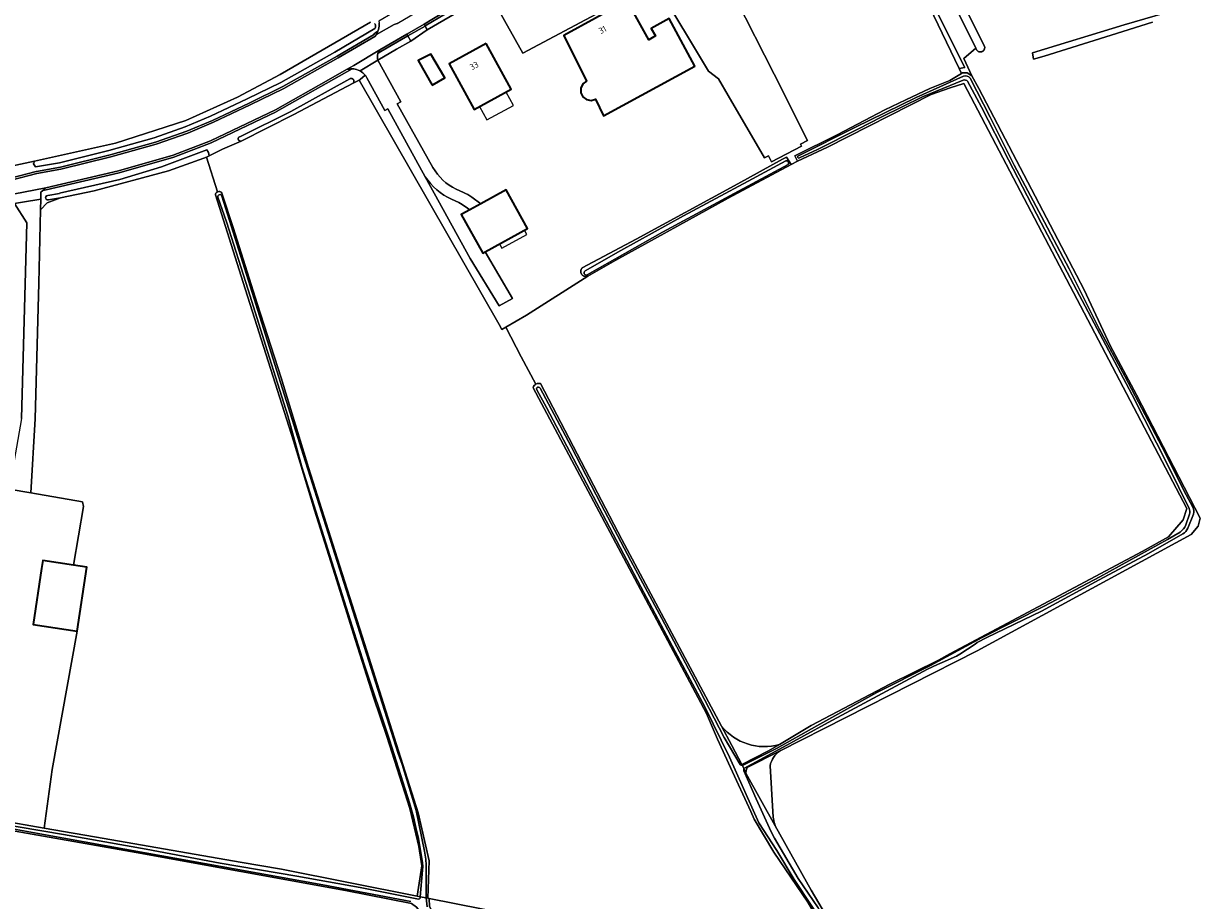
# Model space of a CAD drawing. Extents: x 199200 to 204075, y 460125 to 464703.
# Tile 157 of 174: x 202424 to 202770, y 463928 to 464184. Entities that reach past the tile are written whole.
import ezdxf
from ezdxf.enums import TextEntityAlignment as Align

# ---------------------------------------------------------------- set-up
doc = ezdxf.new("R2010")
doc.units = 0
for name, color, linetype, lineweight in [('B-WE-GR-BOS_LOOF-GV', 40, 'Continuous', 13), ('B-WE-GR-GRAS-GV', 60, 'Continuous', 13), ('B-WE-OG-BEBOUWING-GV', 7, 'Continuous', 35), ('B-WE-OG-BEBOUWING-T18', 10, 'Continuous', 18), ('B-WE-OG-BEBOUWING_LUIFEL-GV', 7, 'Continuous', 18), ('B-WE-OG-TERREIN_CULTUURSCHEIDING-GV', 7, 'Continuous', 18), ('B-WE-OG-TERREIN_ERF-GV', 7, 'Continuous', 18), ('B-WE-OG-WATER-GV', 130, 'Continuous', 18), ('B-WE-OG-WATER_GREPPEL-GV', 160, 'Continuous', 18), ('B-WE-OG-WATER_SLOOT-GV', 120, 'Continuous', 18), ('B-WE-OG-WEG-GV', 7, 'Continuous', 18), ('B-WE-VH-VERHARDING_ASFALT-GV', 252, 'Continuous', 18), ('B-WE-VH-VERHARDING_BETONSTRAATSTEEN-GV', 252, 'Continuous', 18), ('B-WE-VH-VERHARDING_STRAATBAKSTEEN-GV', 252, 'Continuous', 18)]:
    doc.layers.add(name, color=color, linetype=linetype, lineweight=lineweight)
doc.styles.add('NLCS-ISO-M1000-T18', font='NLCS-ISO.ttf', dxfattribs={"height": 1.8})

msp = doc.modelspace()

# ---------------------------------------------------------------- linework, layer by layer
at = {"layer": 'B-WE-GR-BOS_LOOF-GV', "flags": 128}
msp.add_lwpolyline([(202671.179, 463897.455), (202635.939, 463903.044), (202608.836, 463908.482), (202601.01, 463909.916), (202583.338, 463913.622), (202570.603, 463916.425), (202553.273, 463919.49), (202544.277, 463921.002), (202541.75, 463922.064), (202540.278, 463923.789), (202538.549, 463925.972), (202537.119, 463927.004), (202517.856, 463930.844), (202456.671, 463941.932), (202416.236, 463949.108), (202413.292, 463949.791), (202410.582, 463950.036), (202409.227, 463950.159)], dxfattribs=at)
at = {"layer": 'B-WE-GR-GRAS-GV', "flags": 128}
for points in [[(202674.675, 464238.076), (202704.595, 464177.564), (202704.612, 464177.495), (202704.625, 464177.425), (202704.634, 464177.354), (202704.639, 464177.283), (202704.64, 464177.211), (202704.637, 464177.14), (202704.63, 464177.069), (202704.619, 464176.998), (202704.604, 464176.928), (202704.585, 464176.86), (202704.563, 464176.792), (202704.536, 464176.725), (202704.506, 464176.661), (202704.473, 464176.598), (202704.436, 464176.537), (202704.395, 464176.478), (202704.352, 464176.421), (202704.305, 464176.367), (202704.255, 464176.316), (202704.203, 464176.268), (202704.148, 464176.222), (202704.09, 464176.18), (202704.03, 464176.141), (202703.968, 464176.105), (202703.905, 464176.073), (202703.839, 464176.045), (202703.772, 464176.02), (202703.704, 464175.999), (202703.634, 464175.982), (202703.564, 464175.969), (202703.493, 464175.96), (202703.422, 464175.955), (202703.351, 464175.954), (202703.28, 464175.956), (202703.208, 464175.963), (202703.138, 464175.974), (202703.068, 464175.989), (202702.999, 464176.007), (202702.931, 464176.03), (202702.865, 464176.056), (202702.8, 464176.086), (202702.737, 464176.119), (202702.676, 464176.156), (202702.617, 464176.196), (202702.56, 464176.24), (202702.506, 464176.286), (202702.455, 464176.336), (202702.406, 464176.388), (202702.361, 464176.443), (202702.318, 464176.501), (202702.305, 464176.521), (202702.053, 464177.029), (202698.504, 464174.084), (202700.891, 464168.975), (202702.897, 464165.275), (202733.691, 464106.459), (202741.357, 464090.173), (202748.988, 464075.732), (202767.631, 464039.68), (202767.024, 464037.326), (202765.017, 464034.92), (202702.434, 464000.902), (202644.856, 463971.66)], [(202691.185, 464186.718), (202698.83, 464171.455), (202697.17, 464171.075), (202697.855, 464169.636), (202698.175, 464169.827), (202699.498, 464169.837), (202700.891, 464168.975), (202698.504, 464174.084), (202702.053, 464177.029), (202672.413, 464236.975)], [(202263.512, 464198.858), (202267.01, 464100.319), (202267.104, 464098.286), (202267.654, 464097.101), (202271.94, 464096.387), (202273.757, 464097.21), (202307.421, 464112.46), (202325.042, 464119.723), (202328.828, 464121.209), (202335.688, 464123.358), (202340.282, 464125.081), (202355.284, 464129.129), (202372.786, 464132.82), (202395.884, 464137.345), (202419.221, 464142.345), (202420.158, 464142.551), (202426.967, 464144.047), (202450.653, 464149.251), (202471.132, 464155.918), (202486.253, 464162.705), (202498.755, 464169.372), (202525.119, 464184.657)], [(202753.697, 464184.655), (202741.593, 464180.819), (202722.014, 464174.734), (202718.873, 464173.872), (202718.601, 464175.705), (202745.421, 464183.902), (202773.276, 464192.1)], [(202573.502, 464078.862), (202569.17, 464086.884), (202564.686, 464095.5), (202563.55, 464094.834), (202562.77, 464096.287), (202521.854, 464167.735), (202520.655, 464167.104), (202520.074, 464166.799), (202502.779, 464157.704), (202487.33, 464149.875)], [(202644.643, 463973.542), (202653.907, 463979.035), (202676.882, 463991.143), (202691.122, 463998.219), (202694.462, 464000), (202750.637, 464029.957), (202758.385, 464034.178), (202762.607, 464039.205), (202763.715, 464042.475), (202698.514, 464166.697), (202694.526, 464165.423), (202688.96, 464163.482), (202658.667, 464148.16), (202649.957, 464144.02), (202648.058, 464143.082), (202629.711, 464133.239), (202596.862, 464115.101), (202588.69, 464110.443), (202570.693, 464099.023), (202564.686, 464095.5), (202569.17, 464086.884), (202573.502, 464078.862)], [(202487.33, 464149.875), (202481.851, 464147.545), (202477.964, 464145.622), (202477.193, 464145.242), (202480.406, 464135.058)], [(202480.406, 464135.058), (202477.193, 464145.242), (202476.422, 464144.861), (202466.137, 464141.159), (202444.36, 464135.381), (202434.583, 464133.286), (202430.646, 464131.826), (202428.703, 464129.81), (202428.174, 464108.366), (202427.092, 464068.71), (202425.888, 464047.086), (202440.972, 464044.459), (202441.236, 464043.081), (202438.359, 464025.971), (202442.244, 464025.393), (202439.45, 464006.632), (202432.096, 463966.187), (202429.782, 463949.082), (202447.326, 463946.055), (202487.001, 463939.14), (202499.097, 463937.032), (202538.762, 463929.191), (202540.095, 463938.024), (202539.262, 463943.691), (202536.595, 463954.858), (202529.94, 463975.905), (202525.992, 463987.328), (202520.728, 464003.965), (202514.679, 464023.238), (202508.745, 464042.027), (202502.66, 464062.315), (202487.928, 464108.524), (202479.809, 464134.164)], [(202481.737, 464134.685), (202484.997, 464124.678), (202492.04, 464102.452), (202498.987, 464080.663), (202507.043, 464054.515), (202515.445, 464028.056), (202523.399, 464003.084), (202532.061, 463975.634), (202539.11, 463953.58), (202542.262, 463939.524), (202541.924, 463928.566), (202542.267, 463928.498), (202634.08, 463910.347), (202666.636, 463903.867), (202652.939, 463927.456), (202643.011, 463942.095), (202637.261, 463951.729), (202636.245, 463953.951), (202630.343, 463966.797), (202626.56, 463975.119), (202623.326, 463982.588), (202572.693, 464077.805)], [(202574.825, 464079.002), (202598.615, 464033.479), (202627.698, 463978.917)], [(202627.698, 463978.917), (202630.736, 463973.217), (202633.698, 463967.66), (202641.414, 463971.628), (202644.643, 463973.542)], [(202644.856, 463971.66), (202635.23, 463966.771), (202634.913, 463965.966), (202634.865, 463965.137)], [(202641.898, 463967.27), (202642.704, 463953.895)], [(202642.704, 463953.895), (202641.898, 463967.27)], [(202634.865, 463965.137), (202643.435, 463949.747)], [(202643.435, 463949.747), (202653.909, 463930.936), (202670.312, 463903.135), (202755.637, 463748.248), (202783.754, 463697.5), (202788.966, 463696.488), (202790.977, 463694.512), (202792.37, 463693.144), (202783.031, 463679.518), (202737.788, 463615.092), (202733.633, 463612.049)], [(202542.267, 463928.498), (202542.345, 463926.213), (202543.162, 463924.732), (202545.056, 463923.612), (202547.62, 463922.819), (202552.151, 463921.897), (202559.292, 463920.707), (202574.538, 463918.452), (202579.009, 463917.501), (202583.26, 463916.256), (202587.211, 463915.019), (202595.274, 463913.488), (202612.666, 463910.482), (202662.468, 463902.073), (202667.156, 463901.351)], [(202667.664, 463902.096), (202666.636, 463903.867), (202634.08, 463910.347), (202542.267, 463928.498)]]:
    msp.add_lwpolyline(points, dxfattribs=at)
at = {"layer": 'B-WE-GR-GRAS-GV'}
for points in [[(202479.809, 464134.164, -0.2757994), (202480.406, 464135.058)], [(202480.406, 464135.058, -0.3761356), (202481.737, 464134.685)], [(202572.693, 464077.805, -0.2059958), (202573.502, 464078.862)], [(202573.502, 464078.862, -0.2054527), (202574.825, 464079.002)], [(202627.698, 463978.917, 0.3019748), (202644.643, 463973.542)], [(202644.643, 463973.542, -0.3019748), (202627.698, 463978.917)], [(202644.856, 463971.66, 0.2041289), (202641.898, 463967.27)], [(202641.898, 463967.27, -0.2041289), (202644.856, 463971.66)], [(202642.704, 463953.895, 0.0730721), (202643.435, 463949.747)], [(202643.435, 463949.747, -0.0730721), (202642.704, 463953.895)]]:
    msp.add_lwpolyline(points, format="xyb", dxfattribs=at)
at = {"layer": 'B-WE-OG-BEBOUWING-GV', "flags": 128}
for points in [[(202619.97, 464171.79), (202612.46, 464185.7), (202607.19, 464182.78), (202608.39, 464180.62), (202606.44, 464179.54), (202600.16, 464190.88), (202581.66, 464180.79), (202588.29, 464167.41), (202587.21, 464166.6), (202586.6, 464165.39), (202586.6, 464164.04), (202587.2, 464162.83), (202588.27, 464162.02), (202589.6, 464161.77), (202590.9, 464162.13), (202593.28, 464157.32)], [(202543.141, 464166.21), (202546.837, 464168.433), (202542.753, 464175.352), (202539.061, 464173.429)], [(202558.904, 464178.399), (202548.09, 464172.448), (202555.433, 464159.105), (202566.247, 464165.056)], [(202557.369, 464131.604), (202554.158, 464129.837), (202551.866, 464128.577), (202551.663, 464128.465), (202557.923, 464117.138), (202558.612, 464117.517), (202571.016, 464124.339), (202564.756, 464135.666)], [(202438.359, 464025.971), (202429.358, 464027.311), (202429.006, 464024.947), (202426.565, 464008.55), (202439.45, 464006.632), (202442.244, 464025.393)]]:
    msp.add_lwpolyline(points, close=True, dxfattribs=at)
at = {"layer": 'B-WE-OG-BEBOUWING_LUIFEL-GV', "flags": 128}
for points in [[(202564.769, 464164.243), (202557.017, 464159.976), (202559.164, 464156.074), (202566.917, 464160.34)], [(202563.485, 464118.601), (202570.83, 464122.64), (202570.156, 464123.866), (202562.811, 464119.826)]]:
    msp.add_lwpolyline(points, close=True, dxfattribs=at)
at = {"layer": 'B-WE-OG-TERREIN_CULTUURSCHEIDING-GV', "flags": 128}
msp.add_lwpolyline([(202541.737, 464182.443), (202559.336, 464192.765), (202563.171, 464195.244), (202562.723, 464195.977), (202547.068, 464187.138), (202541.15, 464183.547), (202541.139, 464183.54), (202541.131, 464183.535)], close=True, dxfattribs=at)
for points in [[(202414.998, 464137.837), (202427.445, 464140.978), (202427.487, 464140.987), (202434.494, 464142.232), (202449.048, 464145.838), (202462.281, 464149.54), (202471.492, 464152.776), (202478.981, 464155.955), (202489.678, 464161.006), (202499.537, 464165.836), (202515.433, 464174.751), (202526.014, 464180.986), (202526.405, 464181.442), (202526.564, 464181.573), (202527.296, 464181.991), (202527.3, 464182), (202527.456, 464182.499), (202527.568, 464183.01), (202527.634, 464183.529), (202527.655, 464183.993), (202527.64, 464184.457)], [(202526.346, 464184.26), (202526.389, 464184.205), (202526.429, 464184.148), (202526.466, 464184.089), (202526.5, 464184.028), (202526.529, 464183.965), (202526.555, 464183.9), (202526.578, 464183.834), (202526.596, 464183.767), (202526.611, 464183.699), (202526.622, 464183.63), (202526.629, 464183.56), (202526.631, 464183.49), (202526.63, 464183.421), (202526.625, 464183.351), (202526.616, 464183.282), (202526.603, 464183.213), (202526.586, 464183.146), (202526.565, 464183.079), (202526.54, 464183.014), (202526.512, 464182.95), (202526.48, 464182.888), (202526.445, 464182.828), (202514.733, 464175.927), (202498.901, 464167.048), (202489.085, 464162.238), (202478.421, 464157.203), (202470.998, 464154.052), (202461.869, 464150.845), (202448.699, 464147.161), (202434.21, 464143.571), (202427.248, 464142.333), (202426.613, 464143.252), (202426.967, 464144.047), (202420.158, 464142.551)], [(202527.307, 464173.523), (202532.745, 464176.774), (202536.897, 464179.085), (202536.08, 464180.621), (202528.15, 464176.045), (202527.297, 464175.527)], [(202519.806, 464171.016), (202497.622, 464158.505), (202497.586, 464158.487), (202478.598, 464149.402), (202478.555, 464149.383), (202467.671, 464145.187), (202467.62, 464145.17), (202451.689, 464140.602), (202451.659, 464140.594), (202430.365, 464135.678), (202430.346, 464135.674), (202429.39, 464135.485), (202428.83, 464134.966), (202428.779, 464132.894), (202428.703, 464129.81), (202430.646, 464131.826), (202434.583, 464133.286), (202431.028, 464132.753)], [(202430.823, 464134.044), (202434.207, 464134.619), (202434.256, 464134.638), (202434.278, 464134.645), (202451.89, 464138.627), (202464.074, 464142.353), (202477.334, 464147.309), (202477.794, 464146.544), (202477.964, 464145.622), (202481.851, 464147.545), (202487.33, 464149.875), (202487.277, 464149.868), (202487.223, 464149.865), (202487.169, 464149.866), (202487.115, 464149.871), (202487.062, 464149.88), (202487.009, 464149.893), (202486.958, 464149.909), (202486.908, 464149.93), (202486.86, 464149.954), (202486.814, 464149.982), (202486.77, 464150.013), (202486.728, 464150.047), (202486.689, 464150.084), (202486.652, 464150.124), (202486.619, 464150.166), (202486.589, 464150.211), (202486.563, 464150.258), (202486.54, 464150.307), (202486.521, 464150.357), (202486.505, 464150.409), (202486.493, 464150.462), (202486.486, 464150.515), (202486.482, 464150.569), (202486.482, 464150.623), (202486.486, 464150.677), (202486.495, 464150.73), (202486.507, 464150.782), (202486.523, 464150.834), (202486.543, 464150.884), (202486.566, 464150.933), (202486.593, 464150.979), (202486.615, 464151.012), (202487.328, 464151.344), (202501.828, 464158.594), (202519.078, 464168.106), (202519.114, 464168.125), (202519.167, 464168.147), (202519.221, 464168.167), (202519.277, 464168.182), (202519.334, 464168.193), (202519.391, 464168.201), (202519.448, 464168.204), (202519.506, 464168.204), (202519.564, 464168.199), (202519.621, 464168.191), (202519.677, 464168.179), (202519.732, 464168.162), (202519.787, 464168.142), (202519.839, 464168.119), (202519.89, 464168.091), (202519.939, 464168.061), (202519.985, 464168.026), (202520.029, 464167.989), (202520.071, 464167.949), (202520.109, 464167.906), (202520.145, 464167.861), (202520.177, 464167.813), (202520.206, 464167.763), (202520.231, 464167.711), (202520.253, 464167.657), (202520.271, 464167.602), (202520.285, 464167.546), (202520.295, 464167.49), (202520.301, 464167.432), (202520.303, 464167.375), (202520.301, 464167.317), (202520.295, 464167.26), (202520.286, 464167.203), (202520.272, 464167.147), (202520.254, 464167.092)], [(202520.254, 464167.092), (202520.233, 464167.038), (202520.208, 464166.986), (202520.18, 464166.936), (202520.148, 464166.888), (202520.113, 464166.842), (202520.074, 464166.799), (202520.655, 464167.104), (202521.854, 464167.735), (202522.098, 464167.863), (202523.602, 464169.128)]]:
    msp.add_lwpolyline(points, dxfattribs=at)
at = {"layer": 'B-WE-OG-TERREIN_CULTUURSCHEIDING-GV'}
for points in [[(202527.297, 464175.527, 0.1576857), (202527.307, 464173.523)], [(202521.508, 464170.674, 0.0869861), (202519.806, 464171.016)], [(202522.075, 464170.411, 0.0307328), (202521.508, 464170.674)], [(202523.602, 464169.128, 0.1003409), (202522.075, 464170.411)], [(202431.028, 464132.753, -1.1876409), (202430.823, 464134.044)]]:
    msp.add_lwpolyline(points, format="xyb", dxfattribs=at)
at = {"layer": 'B-WE-OG-TERREIN_ERF-GV', "flags": 128}
for points in [[(202612.299, 464198.407), (202569.687, 464175.603), (202562.029, 464189.178)], [(202523.602, 464169.128), (202522.098, 464167.863), (202521.854, 464167.735), (202562.77, 464096.287), (202563.55, 464094.834), (202564.686, 464095.5), (202570.693, 464099.023), (202588.69, 464110.443), (202588.619, 464110.414), (202588.546, 464110.389), (202588.472, 464110.368), (202588.397, 464110.35), (202588.321, 464110.336), (202588.244, 464110.327), (202588.167, 464110.321), (202588.09, 464110.319), (202588.013, 464110.321), (202587.936, 464110.327), (202587.859, 464110.337), (202587.783, 464110.352), (202587.708, 464110.37), (202587.634, 464110.392), (202587.561, 464110.417), (202587.49, 464110.447), (202587.42, 464110.48), (202587.352, 464110.516), (202587.286, 464110.557), (202587.222, 464110.6), (202587.16, 464110.647), (202587.101, 464110.697), (202587.045, 464110.749), (202586.992, 464110.805), (202586.941, 464110.864), (202586.893, 464110.924), (202586.849, 464110.988), (202586.808, 464111.053), (202586.771, 464111.121), (202586.737, 464111.19), (202586.706, 464111.261), (202586.68, 464111.334), (202586.657, 464111.408), (202586.638, 464111.482), (202586.623, 464111.558), (202586.612, 464111.635), (202586.605, 464111.712), (202586.602, 464111.789), (202586.602, 464111.866), (202586.607, 464111.943), (202586.616, 464112.02), (202586.629, 464112.096), (202586.646, 464112.172), (202586.666, 464112.246), (202586.691, 464112.319), (202586.719, 464112.391), (202586.751, 464112.462), (202586.786, 464112.53), (202586.825, 464112.597), (202586.867, 464112.662), (202586.913, 464112.724), (202586.962, 464112.784), (202587.014, 464112.841), (202602.766, 464121.26), (202632.506, 464137.44), (202645.517, 464144.622), (202646.74, 464145.208), (202648.058, 464143.082), (202649.957, 464144.02), (202649.18, 464145.57), (202661.546, 464151.77), (202675.463, 464159.016), (202681.59, 464161.932), (202688.644, 464165.272), (202694.433, 464167.592), (202697.855, 464169.636), (202697.17, 464171.075), (202686.087, 464194.352)], [(202568.123, 464192.294), (202567.836, 464192.953), (202567.601, 464193.303), (202567.336, 464193.632), (202567.044, 464193.936), (202566.726, 464194.213), (202566.385, 464194.462), (202566.024, 464194.68), (202565.645, 464194.866), (202565.252, 464195.018), (202564.847, 464195.136), (202564.433, 464195.218), (202564.014, 464195.263), (202563.592, 464195.272), (202563.171, 464195.244), (202559.336, 464192.765), (202541.737, 464182.443), (202536.897, 464179.085), (202532.745, 464176.774), (202527.307, 464173.523)], [(202631.912, 464191.561), (202643.086, 464169.467), (202652.879, 464150.079), (202650.841, 464148.983), (202651.148, 464148.453), (202642.371, 464143.83), (202641.425, 464145.626), (202640.253, 464144.968), (202629.682, 464163.208), (202626.864, 464168.055), (202623.915, 464170.386), (202609.1, 464195.132)], [(202527.307, 464173.523), (202533.988, 464161.383), (202532.976, 464160.835), (202543.392, 464142.183)], [(202541.111, 464139.472), (202530.177, 464159.321), (202529.335, 464158.866), (202524.066, 464168.43)], [(202554.742, 464133.486), (202557.369, 464131.604), (202564.756, 464135.666), (202571.016, 464124.339), (202558.612, 464117.517), (202566.682, 464103.902), (202562.787, 464101.781), (202554.294, 464115.542), (202541.111, 464139.472)], [(202550.2, 464135.878), (202552.294, 464134.911)], [(202423.093, 464068.819), (202424.656, 464126.049), (202421.114, 464131.661)], [(202416.3, 463951.408), (202429.782, 463949.082), (202432.096, 463966.187), (202439.45, 464006.632), (202426.565, 464008.55), (202429.006, 464024.947), (202429.358, 464027.311), (202438.359, 464025.971), (202441.236, 464043.081), (202440.972, 464044.459), (202425.888, 464047.086), (202419.536, 464048.181)]]:
    msp.add_lwpolyline(points, dxfattribs=at)
for points in [[(202619.97, 464171.79), (202593.28, 464157.32), (202590.9, 464162.13), (202589.6, 464161.77), (202588.27, 464162.02), (202587.2, 464162.83), (202586.6, 464164.04), (202586.6, 464165.39), (202587.21, 464166.6), (202588.29, 464167.41), (202581.66, 464180.79), (202600.16, 464190.88), (202606.44, 464179.54), (202608.39, 464180.62), (202607.19, 464182.78), (202612.46, 464185.7)], [(202543.141, 464166.21), (202539.061, 464173.429), (202542.753, 464175.352), (202546.837, 464168.433)], [(202558.904, 464178.399), (202566.247, 464165.056), (202555.433, 464159.105), (202548.09, 464172.448)]]:
    msp.add_lwpolyline(points, close=True, dxfattribs=at)
at = {"layer": 'B-WE-OG-TERREIN_ERF-GV'}
for points in [[(202524.066, 464168.43, 0.0430178), (202523.602, 464169.128)], [(202543.392, 464142.183, 0.1585428), (202550.2, 464135.878)], [(202552.294, 464134.911, -0.047165), (202554.742, 464133.486)]]:
    msp.add_lwpolyline(points, format="xyb", dxfattribs=at)
at = {"layer": 'B-WE-OG-WATER-GV', "flags": 128}
msp.add_lwpolyline([(202686.087, 464194.352), (202697.17, 464171.075), (202698.83, 464171.455), (202691.185, 464186.718), (202687.417, 464194.835)], dxfattribs=at)
at = {"layer": 'B-WE-OG-WATER_GREPPEL-GV', "flags": 128}
for points in [[(202773.276, 464192.1), (202745.421, 464183.902), (202718.601, 464175.705), (202718.873, 464173.872), (202722.014, 464174.734), (202741.593, 464180.819), (202753.697, 464184.655)], [(202431.028, 464132.753), (202434.583, 464133.286), (202444.36, 464135.381), (202466.137, 464141.159), (202476.422, 464144.861), (202477.193, 464145.242), (202477.964, 464145.622), (202477.794, 464146.544), (202477.334, 464147.309), (202464.074, 464142.353), (202451.89, 464138.627), (202434.278, 464134.645), (202434.256, 464134.638), (202434.207, 464134.619), (202430.823, 464134.044)], [(202573.771, 464077.21), (202576.573, 464072.036), (202584.423, 464057.064), (202594.06, 464038.87), (202604.145, 464019.646), (202614.16, 464000.69), (202622.857, 463984.486), (202630.095, 463969.858)], [(202633.213, 463967.646), (202628.521, 463975.538), (202619.795, 463992.332), (202610.29, 464010.347), (202601.215, 464027.201), (202592.522, 464043.673), (202583.795, 464060.648), (202574.719, 464077.677)], [(202630.095, 463969.858), (202638.627, 463950.618), (202643.935, 463942.548), (202648.973, 463934.104), (202654.078, 463926.273), (202658.571, 463919.319), (202667.462, 463903.703), (202669.693, 463903.258), (202664.398, 463911.887), (202657.519, 463923.097), (202655.928, 463925.735), (202650.093, 463934.316), (202643.228, 463946.172), (202642.234, 463947.957), (202637.828, 463957.647), (202634.26, 463965.783)], [(202634.246, 463966.476), (202633.819, 463967.397)]]:
    msp.add_lwpolyline(points, dxfattribs=at)
msp.add_lwpolyline([(202520.074, 464166.799), (202520.113, 464166.842), (202520.148, 464166.888), (202520.18, 464166.936), (202520.208, 464166.986), (202520.233, 464167.038), (202520.254, 464167.092), (202520.272, 464167.147), (202520.286, 464167.203), (202520.295, 464167.26), (202520.301, 464167.317), (202520.303, 464167.375), (202520.301, 464167.432), (202520.295, 464167.49), (202520.285, 464167.546), (202520.271, 464167.602), (202520.253, 464167.657), (202520.231, 464167.711), (202520.206, 464167.763), (202520.177, 464167.813), (202520.145, 464167.861), (202520.109, 464167.906), (202520.071, 464167.949), (202520.029, 464167.989), (202519.985, 464168.026), (202519.939, 464168.061), (202519.89, 464168.091), (202519.839, 464168.119), (202519.787, 464168.142), (202519.732, 464168.162), (202519.677, 464168.179), (202519.621, 464168.191), (202519.564, 464168.199), (202519.506, 464168.204), (202519.448, 464168.204), (202519.391, 464168.201), (202519.334, 464168.193), (202519.277, 464168.182), (202519.221, 464168.167), (202519.167, 464168.147), (202519.114, 464168.125), (202519.078, 464168.106), (202501.828, 464158.594), (202487.328, 464151.344), (202486.615, 464151.012), (202486.593, 464150.979), (202486.566, 464150.933), (202486.543, 464150.884), (202486.523, 464150.834), (202486.507, 464150.782), (202486.495, 464150.73), (202486.486, 464150.677), (202486.482, 464150.623), (202486.482, 464150.569), (202486.486, 464150.515), (202486.493, 464150.462), (202486.505, 464150.409), (202486.521, 464150.357), (202486.54, 464150.307), (202486.563, 464150.258), (202486.589, 464150.211), (202486.619, 464150.166), (202486.652, 464150.124), (202486.689, 464150.084), (202486.728, 464150.047), (202486.77, 464150.013), (202486.814, 464149.982), (202486.86, 464149.954), (202486.908, 464149.93), (202486.958, 464149.909), (202487.009, 464149.893), (202487.062, 464149.88), (202487.115, 464149.871), (202487.169, 464149.866), (202487.223, 464149.865), (202487.277, 464149.868), (202487.33, 464149.875), (202502.779, 464157.704)], close=True, dxfattribs=at)
at = {"layer": 'B-WE-OG-WATER_GREPPEL-GV'}
for points in [[(202430.823, 464134.044, 1.1876409), (202431.028, 464132.753)], [(202574.719, 464077.677, 1.0901644), (202573.771, 464077.21)], [(202633.819, 463967.397, -0.2366951), (202633.213, 463967.646)], [(202634.26, 463965.783, -0.1502222), (202634.246, 463966.476)]]:
    msp.add_lwpolyline(points, format="xyb", dxfattribs=at)
at = {"layer": 'B-WE-OG-WATER_SLOOT-GV', "flags": 128}
for points in [[(202672.413, 464236.975), (202702.053, 464177.029), (202702.305, 464176.521), (202702.318, 464176.501), (202702.361, 464176.443), (202702.406, 464176.388), (202702.455, 464176.336), (202702.506, 464176.286), (202702.56, 464176.24), (202702.617, 464176.196), (202702.676, 464176.156), (202702.737, 464176.119), (202702.8, 464176.086), (202702.865, 464176.056), (202702.931, 464176.03), (202702.999, 464176.007), (202703.068, 464175.989), (202703.138, 464175.974), (202703.208, 464175.963), (202703.28, 464175.956), (202703.351, 464175.954), (202703.422, 464175.955), (202703.493, 464175.96), (202703.564, 464175.969), (202703.634, 464175.982), (202703.704, 464175.999), (202703.772, 464176.02), (202703.839, 464176.045), (202703.905, 464176.073), (202703.968, 464176.105), (202704.03, 464176.141), (202704.09, 464176.18), (202704.148, 464176.222), (202704.203, 464176.268), (202704.255, 464176.316), (202704.305, 464176.367), (202704.352, 464176.421), (202704.395, 464176.478), (202704.436, 464176.537), (202704.473, 464176.598), (202704.506, 464176.661), (202704.536, 464176.725), (202704.563, 464176.792), (202704.585, 464176.86), (202704.604, 464176.928), (202704.619, 464176.998), (202704.63, 464177.069), (202704.637, 464177.14), (202704.64, 464177.211), (202704.639, 464177.283), (202704.634, 464177.354), (202704.625, 464177.425), (202704.612, 464177.495), (202704.595, 464177.564), (202674.675, 464238.076)], [(202525.119, 464184.657), (202498.755, 464169.372), (202486.253, 464162.705), (202471.132, 464155.918), (202450.653, 464149.251), (202426.967, 464144.047), (202426.613, 464143.252), (202427.248, 464142.333), (202434.21, 464143.571), (202448.699, 464147.161), (202461.869, 464150.845), (202470.998, 464154.052), (202478.421, 464157.203), (202489.085, 464162.238), (202498.901, 464167.048), (202514.733, 464175.927), (202526.445, 464182.828), (202526.48, 464182.888), (202526.512, 464182.95), (202526.54, 464183.014), (202526.565, 464183.079), (202526.586, 464183.146), (202526.603, 464183.213), (202526.616, 464183.282), (202526.625, 464183.351), (202526.63, 464183.421), (202526.631, 464183.49), (202526.629, 464183.56), (202526.622, 464183.63), (202526.611, 464183.699), (202526.596, 464183.767), (202526.578, 464183.834), (202526.555, 464183.9), (202526.529, 464183.965), (202526.5, 464184.028), (202526.466, 464184.089), (202526.429, 464184.148), (202526.389, 464184.205), (202526.346, 464184.26)], [(202700.891, 464168.975), (202699.498, 464169.837), (202698.175, 464169.827), (202697.855, 464169.636), (202694.433, 464167.592), (202688.644, 464165.272), (202681.59, 464161.932), (202675.463, 464159.016), (202661.546, 464151.77), (202649.18, 464145.57), (202649.957, 464144.02), (202658.667, 464148.16), (202688.96, 464163.482), (202694.526, 464165.423), (202698.514, 464166.697), (202763.715, 464042.475), (202762.607, 464039.205), (202758.385, 464034.178), (202750.637, 464029.957), (202694.462, 464000), (202691.122, 463998.219), (202676.882, 463991.143), (202653.907, 463979.035), (202644.643, 463973.542), (202641.414, 463971.628), (202633.698, 463967.66), (202633.819, 463967.397), (202643.754, 463972.369), (202655.575, 463978.941), (202673.159, 463988.723), (202688.814, 463996.651), (202703.878, 464004.831), (202721.988, 464014.001), (202738.305, 464022.494), (202758.107, 464033.485), (202761.762, 464035.611)], [(202762.532, 464035.12), (202752.509, 464029.325), (202738.095, 464021.697), (202721.222, 464012.486), (202705.291, 464004.779), (202702.453, 464003.355), (202701.841, 464002.847), (202697.345, 463999.888), (202696.441, 463999.359), (202692.187, 463997.515), (202690.866, 463996.952), (202687.928, 463995.54), (202674.692, 463988.405), (202658.94, 463979.984), (202644.64, 463972.177), (202634.246, 463966.476), (202634.865, 463965.137), (202634.913, 463965.966), (202635.23, 463966.771), (202644.856, 463971.66), (202702.434, 464000.902), (202765.017, 464034.92), (202767.024, 464037.326), (202767.631, 464039.68), (202748.988, 464075.732), (202741.357, 464090.173), (202733.691, 464106.459), (202702.897, 464165.275), (202700.891, 464168.975)], [(202650.179, 464145.622), (202666.648, 464153.848), (202684.592, 464162.657), (202698.45, 464168.875)], [(202698.45, 464168.875), (202684.592, 464162.657), (202666.648, 464153.848), (202650.179, 464145.622)], [(202700.363, 464168.272), (202706.248, 464156.913), (202713.208, 464142.83), (202721.206, 464127.865), (202729.344, 464112.553), (202738.112, 464095.056), (202745.575, 464081.188), (202756.479, 464060.453), (202763.55, 464046.526), (202765.433, 464042.932)], [(202765.433, 464042.932), (202763.55, 464046.526), (202756.479, 464060.453), (202745.575, 464081.188), (202738.112, 464095.056), (202729.344, 464112.553), (202721.206, 464127.865), (202713.208, 464142.83), (202706.248, 464156.913), (202700.363, 464168.272)], [(202698.35, 464167.742), (202686.474, 464162.842), (202674.566, 464157.004), (202667.522, 464153.357), (202655.739, 464147.463), (202650.501, 464144.965)], [(202650.501, 464144.965), (202655.739, 464147.463), (202667.522, 464153.357), (202674.566, 464157.004), (202686.474, 464162.842), (202698.35, 464167.742)], [(202764.415, 464042.507), (202758.331, 464054.786), (202747.724, 464075.71), (202740.014, 464090.291), (202730.616, 464108.095), (202721.124, 464125.979), (202711.573, 464144.373), (202703.721, 464159.786), (202699.658, 464167.371)], [(202699.658, 464167.371), (202703.721, 464159.786), (202711.573, 464144.373), (202721.124, 464125.979), (202730.616, 464108.095), (202740.014, 464090.291), (202747.724, 464075.71), (202758.331, 464054.786), (202764.415, 464042.507)], [(202587.868, 464111.981), (202598.279, 464117.915), (202616.607, 464128.045), (202635.494, 464138.15), (202646.491, 464144.126)], [(202646.491, 464144.126), (202635.494, 464138.15), (202616.607, 464128.045), (202598.279, 464117.915), (202587.868, 464111.981)], [(202647.207, 464143.079), (202631.391, 464134.592), (202610.497, 464123.265), (202588.469, 464110.797)], [(202588.469, 464110.797), (202610.497, 464123.265), (202631.391, 464134.592), (202647.207, 464143.079)], [(202479.809, 464134.164), (202487.928, 464108.524), (202502.66, 464062.315), (202508.745, 464042.027), (202514.679, 464023.238), (202520.728, 464003.965), (202525.992, 463987.328), (202529.94, 463975.905), (202536.595, 463954.858), (202539.262, 463943.691), (202540.095, 463938.024), (202538.762, 463929.191), (202539.684, 463929.009), (202540.333, 463936.742), (202540.427, 463937.776), (202540.317, 463939.063), (202539.074, 463946.517), (202538.364, 463949.265), (202537.694, 463952.374), (202536.526, 463956.443), (202530.731, 463974.872), (202523.262, 463997.024), (202505.082, 464054.673), (202500.949, 464069.579), (202495.074, 464088.439), (202489.423, 464106.432), (202483.022, 464126.305), (202480.486, 464133.525)], [(202480.486, 464133.525), (202483.022, 464126.305), (202489.423, 464106.432), (202495.074, 464088.439), (202500.949, 464069.579), (202505.082, 464054.673), (202523.262, 463997.024)], [(202481.669, 464133.838), (202505.595, 464058.024), (202533.262, 463970.858), (202534.351, 463967.639), (202538.444, 463954.237), (202540.941, 463942.302)], [(202540.941, 463942.302), (202538.444, 463954.237), (202534.351, 463967.639), (202533.262, 463970.858), (202505.595, 464058.024), (202481.669, 464133.838)], [(202541.403, 463937.726), (202541.416, 463928.666), (202541.924, 463928.566), (202542.262, 463939.524), (202539.11, 463953.58), (202532.061, 463975.634), (202523.399, 464003.084), (202515.445, 464028.056), (202507.043, 464054.515), (202498.987, 464080.663), (202492.04, 464102.452), (202484.997, 464124.678), (202481.737, 464134.685)], [(202633.819, 463967.397), (202633.698, 463967.66), (202630.736, 463973.217), (202627.698, 463978.917), (202598.615, 464033.479), (202574.825, 464079.002)], [(202572.693, 464077.805), (202623.326, 463982.588), (202626.56, 463975.119), (202630.343, 463966.797), (202636.245, 463953.951), (202637.261, 463951.729), (202643.011, 463942.095), (202652.939, 463927.456), (202666.636, 463903.867), (202667.462, 463903.703), (202658.571, 463919.319), (202654.078, 463926.273), (202648.973, 463934.104), (202643.935, 463942.548), (202638.627, 463950.618), (202630.095, 463969.858), (202622.857, 463984.486), (202614.16, 464000.69), (202604.145, 464019.646), (202594.06, 464038.87), (202584.423, 464057.064), (202576.573, 464072.036), (202573.771, 464077.21)], [(202574.719, 464077.677), (202583.795, 464060.648), (202592.522, 464043.673), (202601.215, 464027.201), (202610.29, 464010.347), (202619.795, 463992.332), (202628.521, 463975.538), (202633.213, 463967.646)], [(202763.452, 464037.7), (202764.525, 464040.835)], [(202764.525, 464040.835), (202763.452, 464037.7)], [(202765.659, 464040.856), (202764.038, 464036.722)], [(202764.038, 464036.722), (202765.659, 464040.856)], [(202761.762, 464035.611), (202758.107, 464033.485), (202738.305, 464022.494), (202721.988, 464014.001), (202703.878, 464004.831), (202688.814, 463996.651), (202673.159, 463988.723), (202655.575, 463978.941), (202643.754, 463972.369), (202633.819, 463967.397), (202634.246, 463966.476)], [(202634.246, 463966.476), (202644.64, 463972.177), (202658.94, 463979.984), (202674.692, 463988.405), (202687.928, 463995.54), (202690.866, 463996.952), (202692.187, 463997.515), (202696.441, 463999.359), (202697.345, 463999.888), (202701.841, 464002.847), (202702.453, 464003.355), (202705.291, 464004.779), (202721.222, 464012.486), (202738.095, 464021.697), (202752.509, 464029.325), (202762.532, 464035.12)], [(202523.262, 463997.024), (202530.731, 463974.872), (202536.526, 463956.443), (202537.694, 463952.374), (202538.364, 463949.265), (202539.074, 463946.517), (202540.317, 463939.063), (202540.427, 463937.776), (202540.333, 463936.742), (202539.684, 463929.009), (202541.416, 463928.666), (202541.403, 463937.726)], [(202322.674, 463967.802), (202338.898, 463964.524), (202370.048, 463958.76), (202402.515, 463952.797), (202435.438, 463947.251), (202459.571, 463942.923), (202481.228, 463938.82), (202503.609, 463935.053), (202522.147, 463931.716), (202539.208, 463928.356)], [(202539.208, 463928.356), (202522.147, 463931.716), (202503.609, 463935.053), (202481.228, 463938.82), (202459.571, 463942.923), (202435.438, 463947.251), (202402.515, 463952.797), (202370.048, 463958.76), (202338.898, 463964.524), (202322.674, 463967.802)], [(202634.865, 463965.137), (202634.246, 463966.476)], [(202634.26, 463965.783), (202637.828, 463957.647), (202642.234, 463947.957), (202643.228, 463946.172), (202650.093, 463934.316), (202655.928, 463925.735), (202657.519, 463923.097), (202664.398, 463911.887), (202669.693, 463903.258), (202670.312, 463903.135), (202653.909, 463930.936), (202643.435, 463949.747), (202634.865, 463965.137)], [(202408.361, 463950.455), (202409.227, 463950.159), (202410.582, 463950.036), (202413.292, 463949.791), (202416.236, 463949.108), (202456.671, 463941.932), (202517.856, 463930.844), (202537.119, 463927.004), (202538.549, 463925.972), (202540.278, 463923.789), (202541.75, 463922.064), (202544.277, 463921.002), (202553.273, 463919.49), (202570.603, 463916.425), (202583.338, 463913.622), (202601.01, 463909.916), (202608.836, 463908.482), (202635.939, 463903.044), (202671.179, 463897.455)], [(202536.909, 463927.597), (202511.2, 463932.534), (202485.339, 463937.188), (202459.307, 463941.816), (202435.522, 463946.176), (202412.895, 463950.215), (202408.884, 463950.698)], [(202408.884, 463950.698), (202412.895, 463950.215), (202435.522, 463946.176), (202459.307, 463941.816), (202485.339, 463937.188), (202511.2, 463932.534), (202536.909, 463927.597)], [(202429.782, 463949.082), (202416.3, 463951.408)], [(202539.649, 463928.59), (202539.684, 463929.009), (202538.762, 463929.191), (202499.097, 463937.032), (202487.001, 463939.14), (202447.326, 463946.055), (202429.782, 463949.082)], [(202541.698, 463926.035), (202541.416, 463928.666), (202539.684, 463929.009), (202539.649, 463928.59)], [(202541.924, 463928.566), (202541.416, 463928.666), (202541.698, 463926.035)], [(202667.156, 463901.351), (202662.468, 463902.073), (202612.666, 463910.482), (202595.274, 463913.488), (202587.211, 463915.019), (202583.26, 463916.256), (202579.009, 463917.501), (202574.538, 463918.452), (202559.292, 463920.707), (202552.151, 463921.897), (202547.62, 463922.819), (202545.056, 463923.612), (202543.162, 463924.732), (202542.345, 463926.213), (202542.267, 463928.498), (202541.924, 463928.566)]]:
    msp.add_lwpolyline(points, dxfattribs=at)
at = {"layer": 'B-WE-OG-WATER_SLOOT-GV'}
for points in [[(202698.45, 464168.875, -0.3014891), (202700.363, 464168.272)], [(202700.363, 464168.272, 0.3014891), (202698.45, 464168.875)], [(202699.658, 464167.371, 0.2981379), (202698.35, 464167.742)], [(202698.35, 464167.742, -0.2981379), (202699.658, 464167.371)], [(202646.491, 464144.126, -0.7115263), (202647.207, 464143.079)], [(202647.207, 464143.079, 0.7115263), (202646.491, 464144.126)], [(202650.501, 464144.965, -1.0727221), (202650.179, 464145.622)], [(202650.179, 464145.622, 1.0727221), (202650.501, 464144.965)], [(202480.406, 464135.058, 0.2757994), (202479.809, 464134.164)], [(202481.737, 464134.685, 0.3761356), (202480.406, 464135.058)], [(202480.486, 464133.525, -0.9294607), (202481.669, 464133.838)], [(202481.669, 464133.838, 0.9294607), (202480.486, 464133.525)], [(202588.469, 464110.797, -0.9262345), (202587.868, 464111.981)], [(202587.868, 464111.981, 0.9262345), (202588.469, 464110.797)], [(202573.502, 464078.862, 0.2059958), (202572.693, 464077.805)], [(202574.825, 464079.002, 0.2054527), (202573.502, 464078.862)], [(202573.771, 464077.21, -1.0901644), (202574.719, 464077.677)], [(202764.525, 464040.835, 0.1652231), (202764.415, 464042.507)], [(202764.415, 464042.507, -0.1652231), (202764.525, 464040.835)], [(202765.433, 464042.932, -0.2072948), (202765.659, 464040.856)], [(202765.659, 464040.856, 0.2072948), (202765.433, 464042.932)], [(202761.762, 464035.611, 0.1486937), (202763.452, 464037.7)], [(202763.452, 464037.7, -0.1486937), (202761.762, 464035.611)], [(202764.038, 464036.722, -0.1633738), (202762.532, 464035.12)], [(202762.532, 464035.12, 0.1633738), (202764.038, 464036.722)], [(202633.213, 463967.646, 0.2366951), (202633.819, 463967.397)], [(202634.246, 463966.476, 0.1502222), (202634.26, 463965.783)], [(202540.941, 463942.302, -0.0446548), (202541.403, 463937.726)], [(202541.403, 463937.726, 0.0446548), (202540.941, 463942.302)], [(202539.208, 463928.356, 0.296685), (202539.649, 463928.59)], [(202539.649, 463928.59, -0.296685), (202539.208, 463928.356)]]:
    msp.add_lwpolyline(points, format="xyb", dxfattribs=at)
at = {"layer": 'B-WE-OG-WATER_SLOOT-GV', "flags": 128}
msp.add_lwpolyline([(202586.602, 464111.866), (202586.602, 464111.789), (202586.605, 464111.712), (202586.612, 464111.635), (202586.623, 464111.558), (202586.638, 464111.482), (202586.657, 464111.408), (202586.68, 464111.334), (202586.706, 464111.261), (202586.737, 464111.19), (202586.771, 464111.121), (202586.808, 464111.053), (202586.849, 464110.988), (202586.893, 464110.924), (202586.941, 464110.864), (202586.992, 464110.805), (202587.045, 464110.749), (202587.101, 464110.697), (202587.16, 464110.647), (202587.222, 464110.6), (202587.286, 464110.557), (202587.352, 464110.516), (202587.42, 464110.48), (202587.49, 464110.447), (202587.561, 464110.417), (202587.634, 464110.392), (202587.708, 464110.37), (202587.783, 464110.352), (202587.859, 464110.337), (202587.936, 464110.327), (202588.013, 464110.321), (202588.09, 464110.319), (202588.167, 464110.321), (202588.244, 464110.327), (202588.321, 464110.336), (202588.397, 464110.35), (202588.472, 464110.368), (202588.546, 464110.389), (202588.619, 464110.414), (202588.69, 464110.443), (202596.862, 464115.101), (202629.711, 464133.239), (202648.058, 464143.082), (202646.74, 464145.208), (202645.517, 464144.622), (202632.506, 464137.44), (202602.766, 464121.26), (202587.014, 464112.841), (202586.962, 464112.784), (202586.913, 464112.724), (202586.867, 464112.662), (202586.825, 464112.597), (202586.786, 464112.53), (202586.751, 464112.462), (202586.719, 464112.391), (202586.691, 464112.319), (202586.666, 464112.246), (202586.646, 464112.172), (202586.629, 464112.096), (202586.616, 464112.02), (202586.607, 464111.943)], close=True, dxfattribs=at)
at = {"layer": 'B-WE-OG-WEG-GV', "flags": 128}
for points in [[(202562.409, 464196.489), (202546.765, 464187.656), (202540.839, 464184.06), (202541.131, 464183.535), (202541.139, 464183.54), (202541.15, 464183.547), (202547.068, 464187.138), (202562.723, 464195.977)], [(202541.131, 464183.535), (202540.839, 464184.06), (202535.796, 464181.155), (202536.08, 464180.621)]]:
    msp.add_lwpolyline(points, close=True, dxfattribs=at)
for points in [[(202415.129, 464137.251), (202427.592, 464140.396), (202434.619, 464141.645), (202449.201, 464145.258), (202462.461, 464148.967), (202471.709, 464152.216), (202479.226, 464155.407), (202489.938, 464160.465), (202499.816, 464165.305), (202515.732, 464174.231), (202526.405, 464180.52), (202526.861, 464181.052), (202527.101, 464181.516), (202527.296, 464181.991), (202526.564, 464181.573), (202526.405, 464181.442), (202526.014, 464180.986), (202515.433, 464174.751), (202499.537, 464165.836), (202489.678, 464161.006), (202478.981, 464155.955), (202471.492, 464152.776), (202462.281, 464149.54), (202449.048, 464145.838), (202434.494, 464142.232), (202427.487, 464140.987), (202427.445, 464140.978), (202414.998, 464137.837)], [(202527.297, 464175.527), (202528.15, 464176.045), (202536.08, 464180.621), (202535.796, 464181.155), (202527.844, 464176.561)], [(202429.39, 464135.485), (202430.346, 464135.674), (202430.365, 464135.678), (202451.659, 464140.594), (202451.689, 464140.602), (202467.62, 464145.17), (202467.671, 464145.187), (202478.555, 464149.383), (202478.598, 464149.402), (202497.586, 464158.487), (202497.622, 464158.505), (202519.806, 464171.016)], [(202518.158, 464170.778), (202512.894, 464167.814), (202497.327, 464159.028), (202478.339, 464149.943), (202467.455, 464145.747), (202451.524, 464141.179), (202430.23, 464136.263), (202429.39, 464135.485)]]:
    msp.add_lwpolyline(points, dxfattribs=at)
at = {"layer": 'B-WE-OG-WEG-GV'}
for points in [[(202527.844, 464176.561, 0.0902625), (202527.297, 464175.527)], [(202519.806, 464171.016, 0.0837439), (202518.158, 464170.778)]]:
    msp.add_lwpolyline(points, format="xyb", dxfattribs=at)
at = {"layer": 'B-WE-VH-VERHARDING_ASFALT-GV', "flags": 128}
for points in [[(202420.674, 464134.376), (202430.23, 464136.263), (202451.524, 464141.179), (202467.455, 464145.747), (202478.339, 464149.943), (202497.327, 464159.028), (202512.894, 464167.814), (202518.158, 464170.778), (202520.311, 464171.99), (202527.844, 464176.561), (202535.796, 464181.155), (202540.839, 464184.06), (202546.765, 464187.656)], [(202532.899, 464184.233), (202532.062, 464184.02), (202526.861, 464181.052), (202526.405, 464180.52), (202515.732, 464174.231), (202499.816, 464165.305), (202489.938, 464160.465), (202479.226, 464155.407), (202471.709, 464152.216), (202462.461, 464148.967), (202449.201, 464145.258), (202434.619, 464141.645), (202427.592, 464140.396), (202415.129, 464137.251)]]:
    msp.add_lwpolyline(points, dxfattribs=at)
at = {"layer": 'B-WE-VH-VERHARDING_BETONSTRAATSTEEN-GV', "flags": 128}
for points in [[(202562.029, 464189.178), (202569.687, 464175.603), (202612.299, 464198.407)], [(202609.1, 464195.132), (202623.915, 464170.386), (202626.864, 464168.055), (202629.682, 464163.208), (202640.253, 464144.968), (202641.425, 464145.626), (202642.371, 464143.83), (202651.148, 464148.453), (202650.841, 464148.983), (202652.879, 464150.079), (202643.086, 464169.467), (202631.912, 464191.561)], [(202527.844, 464176.561), (202520.311, 464171.99), (202518.158, 464170.778)], [(202522.075, 464170.411), (202527.307, 464173.523)], [(202541.111, 464139.472), (202554.294, 464115.542), (202562.787, 464101.781), (202566.682, 464103.902)], [(202550.908, 464131.91), (202548.813, 464132.877)], [(202566.682, 464103.902), (202558.612, 464117.517), (202557.923, 464117.138), (202551.663, 464128.465), (202551.866, 464128.577), (202554.158, 464129.837), (202552.816, 464130.799)]]:
    msp.add_lwpolyline(points, dxfattribs=at)
for points in [[(202527.101, 464181.516), (202526.861, 464181.052), (202532.062, 464184.02), (202532.899, 464184.233), (202541.659, 464189.401), (202540.476, 464189.401), (202536.098, 464189.401), (202535.929, 464189.471), (202535.763, 464189.548), (202535.601, 464189.63), (202527.589, 464184.919), (202527.64, 464184.457), (202527.655, 464183.993), (202527.634, 464183.529), (202527.568, 464183.01), (202527.456, 464182.499), (202527.3, 464182), (202527.296, 464181.991)], [(202541.737, 464182.443), (202541.131, 464183.535), (202536.08, 464180.621), (202536.897, 464179.085)], [(202423.406, 464132.03), (202428.779, 464132.894), (202428.83, 464134.966), (202429.39, 464135.485), (202430.23, 464136.263), (202420.674, 464134.376), (202419.544, 464134.149), (202419.887, 464133.606), (202421.114, 464131.661)], [(202423.406, 464132.03), (202421.114, 464131.661), (202424.656, 464126.049), (202423.093, 464068.819), (202419.536, 464048.181), (202425.888, 464047.086), (202427.092, 464068.71), (202428.174, 464108.366), (202428.703, 464129.81), (202428.779, 464132.894)]]:
    msp.add_lwpolyline(points, close=True, dxfattribs=at)
at = {"layer": 'B-WE-VH-VERHARDING_BETONSTRAATSTEEN-GV'}
for points in [[(202527.307, 464173.523, -0.1576857), (202527.297, 464175.527)], [(202527.297, 464175.527, -0.0902625), (202527.844, 464176.561)], [(202518.158, 464170.778, -0.0837439), (202519.806, 464171.016)], [(202519.806, 464171.016, -0.0869861), (202521.508, 464170.674)], [(202521.508, 464170.674, -0.0307328), (202522.075, 464170.411)], [(202548.813, 464132.877, -0.1310064), (202541.111, 464139.472)], [(202552.816, 464130.799, 0.0474688), (202550.908, 464131.91)]]:
    msp.add_lwpolyline(points, format="xyb", dxfattribs=at)
at = {"layer": 'B-WE-VH-VERHARDING_STRAATBAKSTEEN-GV', "flags": 128}
for points in [[(202543.392, 464142.183), (202532.976, 464160.835), (202533.988, 464161.383), (202527.307, 464173.523), (202522.075, 464170.411)], [(202524.066, 464168.43), (202529.335, 464158.866), (202530.177, 464159.321), (202541.111, 464139.472)], [(202552.294, 464134.911), (202550.2, 464135.878)], [(202552.816, 464130.799), (202554.158, 464129.837), (202557.369, 464131.604), (202554.742, 464133.486)], [(202548.813, 464132.877), (202550.908, 464131.91)]]:
    msp.add_lwpolyline(points, dxfattribs=at)
at = {"layer": 'B-WE-VH-VERHARDING_STRAATBAKSTEEN-GV'}
for points in [[(202522.075, 464170.411, -0.1003409), (202523.602, 464169.128)], [(202523.602, 464169.128, -0.0430178), (202524.066, 464168.43)], [(202550.2, 464135.878, -0.1585428), (202543.392, 464142.183)], [(202541.111, 464139.472, 0.1310064), (202548.813, 464132.877)], [(202554.742, 464133.486, 0.047165), (202552.294, 464134.911)], [(202550.908, 464131.91, -0.0474688), (202552.816, 464130.799)]]:
    msp.add_lwpolyline(points, format="xyb", dxfattribs=at)

# ---------------------------------------------------------------- texts
at = {"layer": 'B-WE-OG-BEBOUWING-T18', "style": 'NLCS-ISO-M1000-T18'}
for s, rotation, p in [('31', 28.5, (202592.957, 464182.425)), ('33', 28.8, (202555.426, 464171.92))]:
    msp.add_text(s, height=1.8, rotation=rotation, dxfattribs=at).set_placement(p, align=Align.MIDDLE)

doc.saveas('drawing.dxf')
